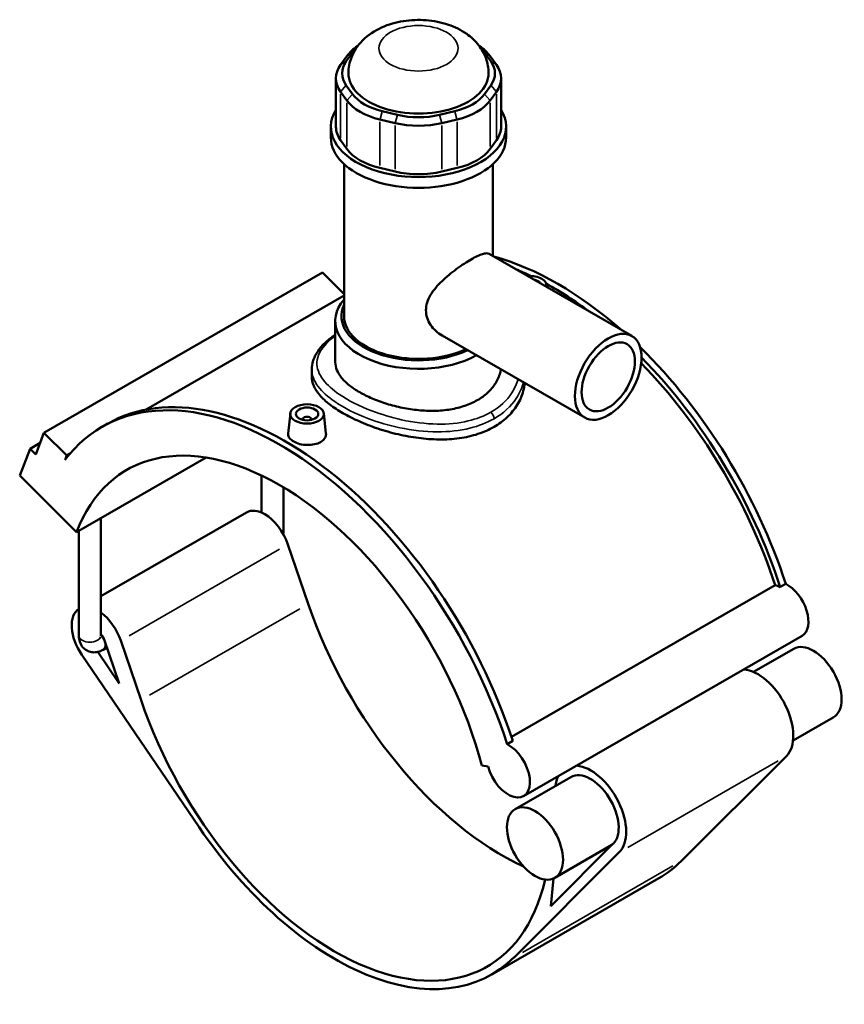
# Model space of a CAD drawing. Header units: inches. Extents: x -0.9 to 57.9, y -1.4 to 56.3.
# Tile 8 of 8: x 43.4 to 57.9, y 39 to 56.3. Entities that reach past the tile are written whole.
import ezdxf

# ---------------------------------------------------------------- set-up
doc = ezdxf.new("R2010")
doc.units = ezdxf.units.IN
doc.header["$MEASUREMENT"] = 0
doc.layers.add('Visible (ANSI)', color=7, linetype='Continuous', lineweight=50)
doc.layers.add('Visible Narrow (ANSI)', color=7, linetype='Continuous', lineweight=35)

msp = doc.modelspace()

# ---------------------------------------------------------------- linework, layer by layer
at = {"layer": 'Visible (ANSI)'}
for p, q in [((49.131, 55.65), (49.02, 55.496)), ((49.119, 55.56), (49.23, 55.714)), ((51.551, 55.714), (51.662, 55.56)), ((51.761, 55.496), (51.65, 55.65)), ((49.158, 55.347), (49.158, 55.347)), ((51.623, 55.347), (51.623, 55.347)), ((48.938, 55.259), (48.938, 54.407)), ((49.23, 54.98), (49.119, 55.134)), ((51.662, 55.134), (51.551, 54.98)), ((51.843, 55.259), (51.843, 54.407)), ((49.02, 55.023), (49.131, 54.869)), ((51.65, 54.869), (51.761, 55.023)), ((50.021, 54.615), (49.753, 54.679)), ((51.028, 54.679), (50.76, 54.615)), ((48.85, 54.218), (48.85, 54.407)), ((49.712, 54.534), (49.98, 54.47)), ((50.801, 54.47), (51.069, 54.534)), ((51.931, 54.218), (51.931, 54.407)), ((49.131, 54.016), (49.02, 54.17)), ((51.761, 54.17), (51.65, 54.016)), ((49.081, 51.076), (49.081, 53.751)), ((51.7, 52.13), (51.7, 53.751)), ((49.98, 53.617), (49.712, 53.681)), ((51.069, 53.681), (50.801, 53.617)), ((51.633, 52.168), (54.142, 50.724)), ((48.702, 51.84), (43.802, 49.018)), ((48.702, 51.84), (49.081, 51.462)), ((52.645, 51.62), (52.649, 51.583)), ((49.081, 51.435), (45.601, 49.43)), ((48.927, 50.261), (48.927, 50.989)), ((50.805, 50.732), (53.314, 49.287)), ((48.512, 50.139), (48.512, 50.011)), ((48.136, 49.363), (48.098, 49.009)), ((48.352, 49.249), (48.352, 49.256)), ((48.509, 49.249), (48.509, 49.256)), ((48.725, 49.363), (48.763, 49.01)), ((44.825, 49.125), (44.923, 49.182)), ((43.656, 48.64), (43.802, 49.018)), ((43.802, 49.018), (44.201, 48.62)), ((43.375, 48.266), (43.556, 48.739)), ((43.734, 48.841), (43.556, 48.739)), ((43.556, 48.739), (43.656, 48.64)), ((44.201, 48.62), (44.172, 48.542)), ((44.262, 48.654), (44.201, 48.62)), ((44.373, 47.271), (46.656, 48.585)), ((43.375, 48.266), (44.373, 47.271)), ((47.629, 47.616), (47.629, 48.269)), ((48.015, 47.298), (48.015, 48.061)), ((47.364, 47.62), (44.802, 46.144)), ((44.802, 45.447), (44.802, 47.518)), ((44.415, 45.447), (44.415, 47.295)), ((48.094, 47.057), (48.45, 46.01)), ((52.025, 43.668), (56.664, 46.34)), ((56.752, 46.307), (56.85, 46.363)), ((57.139, 45.448), (52.239, 42.626)), ((44.911, 45.241), (44.841, 45.201)), ((44.868, 45.367), (45.125, 44.61)), ((45.51, 44.317), (45.154, 45.364)), ((44.466, 45.112), (46.53, 42.08)), ((45.125, 44.61), (44.748, 45.164)), ((56.991, 45.22), (56.283, 44.812)), ((57.687, 44.01), (56.98, 43.603)), ((51.95, 43.542), (52.048, 43.598)), ((56.863, 43.332), (55.012, 41.483)), ((51.507, 43.163), (51.614, 43.146)), ((53.071, 42.962), (52.09, 42.398)), ((53.817, 41.791), (52.717, 40.692)), ((53.794, 41.768), (52.787, 41.188)), ((52.072, 39.79), (53.923, 41.639)), ((54.62, 41.182), (51.68, 39.489)), ((52.717, 40.692), (52.768, 41.178))]:
    msp.add_line(p, q, dxfattribs=at)
for centre, major_axis, ratio, start_param, end_param in [((50.123, 55.414), (-1.074, 0), 0.575862, 5.558992, 5.890486), ((50.658, 55.414), (-1.074, 0), 0.575862, 3.534292, 3.865786), ((50.123, 55.501), (-0.966, 0), 0.575862, 5.745878, 5.890486), ((50.658, 55.501), (0.966, 0), 0.575862, 0.392699, 0.537307), ((50.012, 55.259), (-1.074, 0), 0.575862, 5.890486, 6.675884), ((50.012, 55.347), (-0.966, 0), 0.575862, 5.890486, 6.675884), ((50.769, 55.347), (0.966, 0), 0.575862, 5.890486, 6.675884), ((50.769, 55.259), (1.074, 0), 0.575862, 5.890486, 6.675884), ((50.39, 55.347), (-1.233, 0), 0.575862, 0, 3.141593), ((50.123, 55.193), (-0.966, 0), 0.575862, 0.392699, 1.178097), ((50.658, 55.193), (0.966, 0), 0.575862, 5.105088, 5.890486), ((50.123, 55.105), (1.074, 0), 0.575862, 3.534292, 4.31969), ((50.658, 55.105), (1.074, 0), 0.575862, 5.105088, 5.890486), ((50.39, 54.407), (-1.541, 0), 0.575862, 5.942673, 9.76529), ((50.39, 55.129), (-0.966, 0), 0.575862, 1.178097, 1.963495), ((50.012, 54.407), (-1.074, 0), 0.575862, 0, 0.392699), ((50.39, 55.041), (1.074, 0), 0.575862, 4.31969, 5.105088), ((50.769, 54.407), (1.074, 0), 0.575862, 5.890486, 6.283185), ((50.39, 54.218), (-1.541, 0), 0.575862, 0, 3.141593), ((50.123, 54.252), (-1.074, 0), 0.575862, 0.392699, 1.178097), ((50.658, 54.252), (1.074, 0), 0.575862, 5.105088, 5.890486), ((50.39, 54.189), (-1.074, 0), 0.575862, 1.178097, 1.963495), ((52.841, 46.538), (-3.115, 5.409), 0.578093, 5.242224, 5.757218), ((52.743, 46.481), (3.115, -5.409), 0.578093, 2.44197, 2.505578), ((52.351, 51.61), (0.295, 0), 0.575862, 6.144998, 7.992169), ((52.351, 51.61), (0.197, 0), 0.575862, 0.34468, 1.226116), ((52.743, 46.481), (3.115, -5.409), 0.578093, 2.210678, 2.381245), ((50.39, 50.989), (-1.464, 0), 0.575862, 5.820231, 8.624614), ((52.743, 46.481), (-3.115, 5.409), 0.578093, 0.194923, 0.198355), ((50.39, 51.076), (-1.356, 0), 0.575862, 6.019995, 8.543833), ((50.39, 51.076), (-1.31, 0), 0.575862, 0, 2.257229), ((52.841, 46.538), (-3.115, 5.409), 0.578093, 4.360426, 5.165373), ((52.743, 46.481), (3.115, -5.409), 0.578093, 1.218833, 1.994115), ((52.743, 46.481), (-3.054, 5.303), 0.578093, 4.365683, 5.129526), ((48.038, 43.772), (-3.115, 5.409), 0.578093, 4.360426, 6.283185), ((47.94, 43.716), (-3.115, 5.409), 0.578093, 4.360426, 6.523097), ((48.43, 49.256), (-0.0787, 0), 0.575862, 2.972903, 6.451874), ((47.94, 43.716), (-2.679, 4.652), 0.578093, 4.27799, 6.721451), ((47.685, 47.061), (-0.321, 0.558), 0.578093, 5.499721, 6.283185), ((47.685, 47.061), (0.321, -0.558), 0.578093, 1.241985, 2.358128), ((56.773, 45.856), (0.268, -0.465), 0.578093, 2.414521, 2.65097), ((56.871, 45.913), (0.268, -0.465), 0.578093, 0, 2.414521), ((44.745, 45.368), (-0.321, 0.558), 0.578093, 0.026502, 1.700207), ((51.861, 45.973), (2.679, -4.652), 0.578093, 4.383577, 5.5986), ((44.745, 45.368), (-0.321, 0.558), 0.578093, 4.383577, 5.375135), ((44.745, 45.368), (0.096, -0.167), 0.578093, 1.241985, 1.93105), ((57.339, 44.615), (-0.348, 0.605), 0.578093, 3.141593, 6.283185), ((56.359, 44.051), (-0.441, 0.767), 0.578093, 3.295561, 5.902759), ((48.92, 44.28), (2.679, -4.652), 0.578093, 4.383577, 6.842315), ((51.971, 43.091), (0.268, -0.465), 0.578093, 4.27799, 8.697706), ((53.419, 42.357), (0.441, -0.767), 0.578093, 0.153969, 2.761166), ((53.419, 42.357), (-0.441, 0.767), 0.578093, 0.380427, 0.661885), ((53.419, 42.357), (0.348, -0.605), 0.578093, 0.153969, 3.141593), ((48.92, 44.28), (2.759, -4.791), 0.578093, 4.8418, 6.437154), ((51.861, 45.973), (2.759, -4.791), 0.578093, 0, 0.153969)]:
    msp.add_ellipse(centre, major_axis=major_axis, ratio=ratio, start_param=start_param, end_param=end_param, dxfattribs=at)
for centre, major_axis, ratio in [((53.728, 50.005), (0.414, 0.718), 0.578093), ((53.728, 50.005), (0.331, 0.575), 0.578093), ((48.43, 49.352), (0.295, 0), 0.575862), ((48.43, 49.352), (0.197, 0), 0.575862), ((52.439, 41.793), (-0.348, 0.605), 0.578093)]:
    msp.add_ellipse(centre, major_axis=major_axis, ratio=ratio, dxfattribs=at)
for points, knots in [([(51.623, 55.347), (51.623, 55.436), (51.607, 55.525), (51.548, 55.693), (51.503, 55.77), (51.388, 55.92), (51.315, 55.986), (51.137, 56.111), (51.028, 56.163), (50.789, 56.244), (50.657, 56.269), (50.391, 56.29), (50.257, 56.285), (49.994, 56.244), (49.865, 56.208), (49.621, 56.098), (49.505, 56.025), (49.324, 55.842), (49.254, 55.742), (49.177, 55.538), (49.158, 55.443), (49.158, 55.347)], [0.785398, 0.785398, 0.785398, 0.785398, 0.985752, 0.985752, 1.202605, 1.202605, 1.471278, 1.471278, 1.823532, 1.823532, 2.22348, 2.22348, 2.620498, 2.620498, 3.01934, 3.01934, 3.411891, 3.411891, 3.711611, 3.711611, 3.926991, 3.926991, 3.926991, 3.926991]), ([(50.805, 50.732), (50.805, 50.732), (50.805, 50.733), (50.766, 50.755), (50.728, 50.782), (50.66, 50.845), (50.628, 50.881), (50.577, 50.959), (50.556, 51.001), (50.528, 51.088), (50.521, 51.133), (50.521, 51.221), (50.528, 51.267), (50.556, 51.357), (50.577, 51.402), (50.628, 51.49), (50.66, 51.533), (50.728, 51.615), (50.766, 51.654), (50.842, 51.727), (50.884, 51.764), (50.97, 51.836), (51.016, 51.871), (51.106, 51.937), (51.151, 51.968), (51.237, 52.024), (51.279, 52.05), (51.354, 52.093), (51.391, 52.113), (51.458, 52.145), (51.489, 52.157), (51.542, 52.174), (51.566, 52.179), (51.604, 52.179), (51.62, 52.176), (51.633, 52.168)], [4.918755, 4.918755, 4.918755, 4.918755, 4.923071, 4.923071, 5.335642, 5.335642, 5.748212, 5.748212, 6.160783, 6.160783, 6.573354, 6.573354, 6.985924, 6.985924, 7.398495, 7.398495, 7.811065, 7.811065, 8.223636, 8.223636, 8.632735, 8.632735, 9.041833, 9.041833, 9.450932, 9.450932, 9.86003, 9.86003, 10.269129, 10.269129, 10.678228, 10.678228, 11.087326, 11.087326, 11.492109, 11.492109, 11.492109, 11.492109]), ([(48.512, 50.139), (48.512, 50.185), (48.519, 50.232), (48.546, 50.325), (48.567, 50.371), (48.623, 50.466), (48.661, 50.514), (48.75, 50.609), (48.804, 50.656), (48.884, 50.717), (48.905, 50.733), (48.927, 50.748)], [25.33038, 25.33038, 25.33038, 25.33038, 25.949267, 25.949267, 26.602905, 26.602905, 27.331655, 27.331655, 28.099484, 28.099484, 28.362455, 28.362455, 28.362455, 28.362455]), ([(51.425, 49.595), (51.36, 49.557), (51.287, 49.524), (51.126, 49.469), (51.04, 49.447), (50.86, 49.418), (50.766, 49.409), (50.577, 49.405), (50.482, 49.409), (50.299, 49.427), (50.204, 49.441), (50.015, 49.479), (49.921, 49.503), (49.741, 49.559), (49.655, 49.591), (49.494, 49.66), (49.421, 49.697), (49.29, 49.772), (49.229, 49.812), (49.122, 49.898), (49.075, 49.942), (49.001, 50.033), (48.973, 50.079), (48.936, 50.171), (48.927, 50.217), (48.927, 50.261)], [0, 0, 0, 0, 0.702933, 0.702933, 1.405865, 1.405865, 2.108798, 2.108798, 2.81173, 2.81173, 3.514593, 3.514593, 4.217456, 4.217456, 4.920319, 4.920319, 5.623182, 5.623182, 6.326045, 6.326045, 7.028908, 7.028908, 7.731771, 7.731771, 8.434634, 8.434634, 8.434634, 8.434634]), ([(51.842, 50.135), (51.838, 50.114), (51.833, 50.094), (51.808, 50.01), (51.78, 49.948), (51.706, 49.831), (51.659, 49.776), (51.552, 49.676), (51.491, 49.632), (51.425, 49.595)], [20.152414, 20.152414, 20.152414, 20.152414, 20.383931, 20.383931, 21.086863, 21.086863, 21.789796, 21.789796, 22.492729, 22.492729, 22.492729, 22.492729]), ([(51.719, 49.123), (51.635, 49.075), (51.54, 49.033), (51.334, 48.966), (51.223, 48.94), (50.992, 48.909), (50.871, 48.902), (50.629, 48.904), (50.508, 48.914), (50.273, 48.944), (50.152, 48.966), (49.91, 49.022), (49.789, 49.056), (49.558, 49.134), (49.447, 49.177), (49.241, 49.268), (49.146, 49.317), (48.978, 49.413), (48.899, 49.465), (48.761, 49.572), (48.702, 49.627), (48.606, 49.738), (48.57, 49.794), (48.523, 49.904), (48.512, 49.958), (48.512, 50.011)], [0, 0, 0, 0, 0.905317, 0.905317, 1.810634, 1.810634, 2.715951, 2.715951, 3.621268, 3.621268, 4.526288, 4.526288, 5.431308, 5.431308, 6.336327, 6.336327, 7.241347, 7.241347, 8.146367, 8.146367, 9.051387, 9.051387, 9.956407, 9.956407, 10.861427, 10.861427, 10.861427, 10.861427]), ([(52.262, 49.893), (52.256, 49.848), (52.247, 49.803), (52.211, 49.673), (52.175, 49.59), (52.079, 49.434), (52.02, 49.36), (51.882, 49.229), (51.803, 49.172), (51.719, 49.123)], [25.766913, 25.766913, 25.766913, 25.766913, 26.249438, 26.249438, 27.154755, 27.154755, 28.060072, 28.060072, 28.965389, 28.965389, 28.965389, 28.965389]), ([(48.666, 48.858), (48.637, 48.841), (48.599, 48.827), (48.517, 48.808), (48.472, 48.805), (48.389, 48.807), (48.344, 48.812), (48.262, 48.833), (48.225, 48.849), (48.165, 48.883), (48.14, 48.904), (48.106, 48.95), (48.097, 48.974), (48.097, 49.001), (48.097, 49.005), (48.098, 49.009)], [2.551377, 2.551377, 2.551377, 2.551377, 2.870386, 2.870386, 3.189395, 3.189395, 3.50823, 3.50823, 3.827065, 3.827065, 4.1459, 4.1459, 4.464735, 4.464735, 4.516038, 4.516038, 4.516038, 4.516038]), ([(48.763, 49.01), (48.763, 49.006), (48.764, 49.002), (48.764, 48.972), (48.755, 48.946), (48.722, 48.897), (48.696, 48.875), (48.666, 48.858)], [6.9640372, 6.9640372, 6.9640372, 6.9640372, 7.0161115, 7.0161115, 7.3351206, 7.3351206, 7.6541297, 7.6541297, 7.6541297, 7.6541297]), ([(44.415, 45.447), (44.415, 45.413), (44.42, 45.378), (44.443, 45.308), (44.46, 45.275), (44.507, 45.222), (44.531, 45.202), (44.585, 45.174), (44.613, 45.164), (44.67, 45.155), (44.699, 45.156), (44.759, 45.164), (44.788, 45.174), (44.824, 45.191), (44.833, 45.196), (44.841, 45.201)], [1.570796, 1.570796, 1.570796, 1.570796, 1.884956, 1.884956, 2.164736, 2.164736, 2.375744, 2.375744, 2.572079, 2.572079, 2.786364, 2.786364, 3.052099, 3.052099, 3.141593, 3.141593, 3.141593, 3.141593])]:
    msp.add_open_spline(points, degree=3, knots=knots, dxfattribs=at)
msp.add_open_spline([(48.011, 47.242), (48.014, 47.26), (48.015, 47.279), (48.015, 47.298)], degree=3, dxfattribs=at)
at = {"layer": 'Visible Narrow (ANSI)'}
for p, q in [((49.225, 55.711), (49.136, 55.653)), ((51.556, 55.711), (51.645, 55.653)), ((49.114, 55.557), (49.025, 55.499)), ((51.667, 55.557), (51.756, 55.499)), ((49.114, 55.129), (49.025, 55.028)), ((51.667, 55.129), (51.756, 55.028)), ((49.02, 54.213), (49.02, 54.98)), ((49.225, 54.975), (49.136, 54.874)), ((51.556, 54.975), (51.645, 54.874)), ((51.761, 54.98), (51.761, 54.213)), ((49.131, 54.826), (49.131, 54.059)), ((51.65, 54.059), (51.65, 54.826)), ((49.751, 54.672), (49.714, 54.541)), ((50.019, 54.608), (49.982, 54.477)), ((50.762, 54.608), (50.799, 54.477)), ((51.03, 54.672), (51.067, 54.541)), ((49.712, 53.724), (49.712, 54.491)), ((49.98, 54.428), (49.98, 53.66)), ((50.801, 53.66), (50.801, 54.428)), ((51.069, 54.491), (51.069, 53.724)), ((47.947, 46.972), (45.301, 45.448)), ((45.657, 44.401), (48.303, 45.925)), ((54.07, 41.724), (56.716, 43.247)), ((54.865, 41.399), (52.219, 39.875))]:
    msp.add_line(p, q, dxfattribs=at)
msp.add_ellipse((50.39, 55.786), major_axis=(0.696, 0), ratio=0.575862, dxfattribs=at)
for centre, major_axis, ratio, start_param, end_param in [((50.39, 55.347), (-1.233, 0), 0.575862, 0.15708, 2.984513), ((51.643, 49.312), (-0.0536, 0.093), 0.578093, 3.993112, 5.148492), ((47.822, 47.298), (0.193, 0), 0.575862, 5.929513, 6.264571), ((44.608, 45.447), (0.193, 0), 0.575862, 3.298672, 6.126106), ((44.745, 45.368), (0.096, -0.167), 0.578093, 0.062099, 1.179886)]:
    msp.add_ellipse(centre, major_axis=major_axis, ratio=ratio, start_param=start_param, end_param=end_param, dxfattribs=at)
for points, knots in [([(51.665, 49.383), (51.547, 49.315), (51.411, 49.263), (51.095, 49.188), (50.911, 49.17), (50.513, 49.177), (50.3, 49.204), (49.911, 49.29), (49.735, 49.343), (49.351, 49.49), (49.155, 49.59), (48.879, 49.777), (48.784, 49.863), (48.637, 50.053), (48.598, 50.158), (48.611, 50.373), (48.667, 50.484), (48.815, 50.637), (48.867, 50.683), (48.927, 50.728)], [14.474686, 14.474686, 14.474686, 14.474686, 15.771286, 15.771286, 17.272706, 17.272706, 18.910263, 18.910263, 20.334672, 20.334672, 22.242303, 22.242303, 23.714005, 23.714005, 25.493701, 25.493701, 27.382388, 27.382388, 28.188019, 28.188019, 28.188019, 28.188019]), ([(48.512, 50.139), (48.512, 50.037), (48.55, 49.935), (48.694, 49.744), (48.793, 49.654), (49.079, 49.457), (49.284, 49.353), (49.686, 49.203), (49.871, 49.149), (50.279, 49.064), (50.504, 49.038), (50.922, 49.037), (51.117, 49.057), (51.451, 49.14), (51.594, 49.196), (51.719, 49.268)], [-25.33038, -25.33038, -25.33038, -25.33038, -23.714005, -23.714005, -22.242303, -22.242303, -20.334672, -20.334672, -18.910263, -18.910263, -17.272706, -17.272706, -15.771286, -15.771286, -14.474686, -14.474686, -14.474686, -14.474686]), ([(52.142, 49.962), (52.118, 49.879), (52.081, 49.798), (51.945, 49.589), (51.82, 49.473), (51.665, 49.383)], [40.76151, 40.76151, 40.76151, 40.76151, 41.722373, 41.722373, 43.424059, 43.424059, 43.424059, 43.424059]), ([(51.719, 49.268), (51.883, 49.363), (52.017, 49.485), (52.169, 49.713), (52.212, 49.809), (52.239, 49.907)], [-43.424059, -43.424059, -43.424059, -43.424059, -41.722373, -41.722373, -40.64332, -40.64332, -40.64332, -40.64332])]:
    msp.add_open_spline(points, degree=3, knots=knots, dxfattribs=at)

doc.saveas('drawing.dxf')
